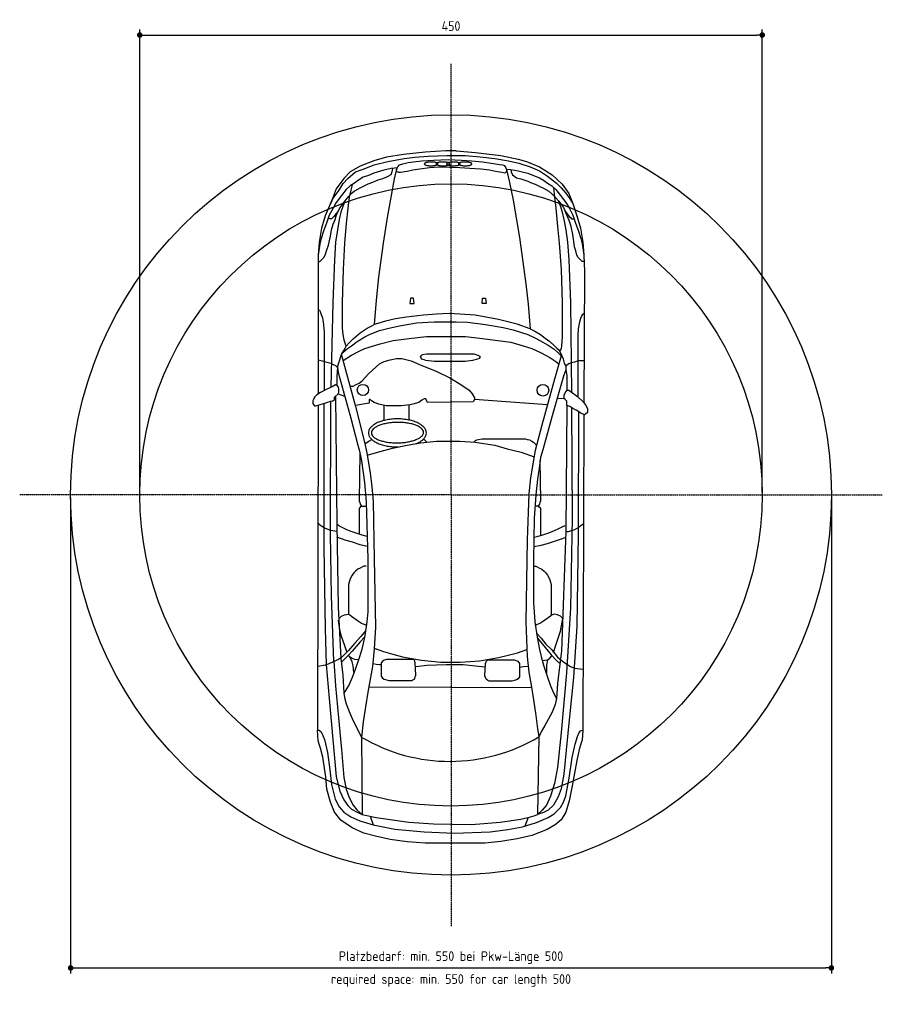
# Model space of a CAD drawing. Header units: millimetres. Extents: x -3118 to 3118, y -3684 to 3438.
import ezdxf

# ---------------------------------------------------------------- set-up
doc = ezdxf.new("R2010")
doc.units = ezdxf.units.MM
doc.linetypes.add('GEN7', pattern=[15, 10, -2.5, 0, -2.5])
for name, color, linetype in [('4', 3, 'Continuous'), ('5', 3, 'Continuous'), ('7', 4, 'GEN7'), ('8', 1, 'Continuous')]:
    doc.layers.add(name, color=color, linetype=linetype)
doc.styles.get("Standard").update_dxf_attribs({"font": 'ISOCP.SHX'})
doc.dimstyles.new('GEN-ISO$0', dxfattribs={"dimscale": 20, "dimtxt": 3.5, "dimasz": 2, "dimexe": 2, "dimexo": 1, "dimgap": 1.5, "dimtad": 1, "dimdec": 1, "dimlfac": 0.1, "dimdsep": 46, "dimtxsty": 'Standard', "dimblk": 'PUNKT', "dimcen": 2, "dimclrd": 256, "dimclre": 256, "dimclrt": 2, "dimadec": 0, "dimazin": 0, "dimtp": 0.1, "dimtm": 0.1, "dimtfac": 0.71, "dimtdec": 1, "dimtmove": 2, "dimatfit": 3, "dimldrblk": 'PUNKT', "dimfxl": 0, "dimtolj": 1, "dimarcsym": 0})

# ---------------------------------------------------------------- blocks, each defined once
blk = doc.blocks.new('PUNKT')
at = {"layer": '4', "color": 0, "linetype": 'ByBlock'}
blk.add_line((-0.5, 0), (-1, 0), dxfattribs=at)
at = {"layer": '4', "color": 0, "linetype": 'ByBlock', "const_width": 0.5}
blk.add_lwpolyline([(-0.25, 0, 1), (0.25, 0, 1)], format="xyb", close=True, dxfattribs=at)
blk = doc.blocks.new('*D7')
at = {"layer": '5', "lineweight": -2}
for p, q in [((-2750, -20), (-2750, -3461.1)), ((2750, -20), (2750, -3461.1)), ((-2710, -3421.1), (2710, -3421.1))]:
    blk.add_line(p, q, dxfattribs=at)
at = {"layer": 'DEFPOINTS', "color": 0}
for p in [(-2750, 0), (2750, 0), (2750, -3421.1)]:
    blk.add_point(p, dxfattribs=at)
at = {"layer": '5', "lineweight": -2, "xscale": 40, "yscale": 40, "zscale": 40, "rotation": 180}
blk.add_blockref('PUNKT', (-2750, -3421.1), dxfattribs=at)
at = {"layer": '5', "lineweight": -2, "xscale": 40, "yscale": 40, "zscale": 40}
blk.add_blockref('PUNKT', (2750, -3421.1), dxfattribs=at)
at = {"layer": '5', "color": 2, "insert": (0, -3346.1), "char_height": 70, "attachment_point": 5}
blk.add_mtext('\\A1;Platzbedarf: min. 550 bei Pkw-Länge 500', dxfattribs=at)
blk = doc.blocks.new('*D8')
at = {"layer": '5', "lineweight": -2}
for p, q in [((-2250, 20), (-2250, 3366.9)), ((2250, 20), (2250, 3366.9)), ((-2210, 3326.9), (2210, 3326.9))]:
    blk.add_line(p, q, dxfattribs=at)
at = {"layer": 'DEFPOINTS', "color": 0}
for p in [(2250, 3326.9), (-2250, 0), (2250, 0)]:
    blk.add_point(p, dxfattribs=at)
at = {"layer": '5', "lineweight": -2, "xscale": 40, "yscale": 40, "zscale": 40, "rotation": 180}
blk.add_blockref('PUNKT', (-2250, 3326.9), dxfattribs=at)
at = {"layer": '5', "lineweight": -2, "xscale": 40, "yscale": 40, "zscale": 40}
blk.add_blockref('PUNKT', (2250, 3326.9), dxfattribs=at)
at = {"layer": '5', "color": 2, "insert": (0, 3391.9), "char_height": 70, "attachment_point": 5}
blk.add_mtext('\\A1;450', dxfattribs=at)

msp = doc.modelspace()

# ---------------------------------------------------------------- linework, layer by layer
for radius in [2750, 2250]:
    msp.add_circle((0, 0), radius)
at = {"layer": '7'}
for q in [(0, 3117.945), (-3117.945, 0), (3117.945, 0), (0, -3117.945)]:
    msp.add_line((0, 0), q, dxfattribs=at)
at = {"layer": '8'}
for p, q in [((-960.774, 647.757), (-965.007, -1701.267)), ((-918.456, 660.452), (-918.456, -380.741)), ((-486.736, 647.757), (-486.736, 541.946)), ((-304.737, 651.988), (-304.737, 541.946)), ((960.773, 584.265), (952.31, -1701.267)), ((-592.546, -1388.066), (584.081, -1392.299)), ((-647.575, -1752.063), (-643.342, -2310.754)), ((634.878, -1747.832), (626.4, -2310.754)), ((749.153, -2086.423), (719.516, -2179.539)), ((795.703, -2124.524), (774.544, -2183.77)), ((719.516, -2179.539), (689.892, -2243.031)), ((774.544, -2183.77), (740.689, -2243.031)), ((689.892, -2243.031), (660.27, -2281.117)), ((740.689, -2243.031), (702.588, -2281.117)), ((-584.083, -2323.45), (-562.924, -2386.942)), ((558.69, -2331.913), (533.286, -2395.406)), ((660.27, -2281.117), (626.4, -2310.754)), ((668.733, -2298.058), (626.4, -2310.754)), ((702.588, -2281.117), (668.733, -2298.058))]:
    msp.add_line(p, q, dxfattribs=at)
for points in [[(38.087, 2488.886), (-38.087, 2488.886), (-186.231, 2480.422), (-342.837, 2463.495), (-465.576, 2442.322), (-558.691, 2416.93), (-656.038, 2378.843), (-727.994, 2336.511), (-774.544, 2289.961), (-829.572, 2213.773), (-859.196, 2137.584), (-909.979, 2019.079), (-935.383, 1930.195), (-952.311, 1828.616), (-960.774, 1735.501), (-960.774, 1604.299), (-960.774, 728.176)], [(-871.891, 2103.729), (-850.732, 2146.048), (-808.399, 2205.309), (-778.777, 2251.859), (-744.922, 2289.961), (-689.893, 2336.511), (-634.878, 2357.671), (-554.46, 2387.307), (-457.112, 2412.698), (-338.606, 2433.858), (-262.418, 2442.322), (-165.071, 2450.785), (-29.623, 2455.017)], [(-21.159, 2425.394), (76.188, 2421.162), (148.143, 2416.93), (228.548, 2408.467), (292.04, 2400.003), (351.301, 2391.539), (372.46, 2387.307), (385.156, 2383.075), (393.62, 2370.38), (402.084, 2353.438), (402.084, 2340.742), (389.387, 2328.047), (368.229, 2332.278), (321.664, 2340.742), (279.345, 2349.206), (215.852, 2357.671), (135.434, 2361.915), (63.491, 2366.148), (-84.651, 2370.38), (-156.607, 2366.148), (-224.317, 2357.671), (-275.114, 2349.206), (-317.433, 2340.742), (-363.997, 2332.278), (-376.692, 2332.278), (-393.62, 2340.742), (-393.62, 2349.206), (-393.62, 2357.671), (-385.156, 2374.612), (-372.461, 2387.307), (-347.07, 2395.77), (-308.969, 2404.235), (-270.882, 2408.467), (-211.622, 2416.93), (-126.97, 2421.162), (-21.159, 2425.394)], [(-29.623, 2455.017), (101.579, 2455.017), (211.621, 2446.553), (317.432, 2433.858), (414.779, 2416.93), (490.967, 2400.003), (571.386, 2374.612), (639.11, 2344.975), (698.356, 2306.887), (761.848, 2256.091), (795.703, 2222.236), (829.572, 2184.149), (854.964, 2150.281), (880.355, 2107.962)], [(38.087, 2488.886), (177.766, 2476.19), (359.765, 2455.017), (486.734, 2429.625), (545.995, 2412.698), (639.11, 2374.612), (732.225, 2315.351), (804.167, 2247.628), (850.731, 2179.918), (880.355, 2107.962), (909.977, 2019.079), (935.383, 1930.195), (952.31, 1828.616), (960.773, 1735.501), (965.006, 1616.996), (960.773, 668.917)], [(-385.156, 2366.148), (-431.707, 2361.915), (-486.736, 2349.206), (-558.691, 2328.047), (-596.779, 2311.12), (-634.878, 2298.423), (-668.733, 2277.265), (-698.357, 2256.091), (-727.994, 2234.931), (-757.617, 2209.541), (-791.472, 2167.221), (-829.572, 2116.426), (-850.732, 2074.107), (-880.355, 2023.31), (-897.282, 1972.527), (-922.688, 1909.035), (-939.616, 1854.008), (-948.079, 1815.921), (-960.774, 1735.501)], [(-423.244, 2361.915), (-427.475, 2336.511), (-435.953, 2315.351), (-457.112, 2302.656), (-465.576, 2298.423), (-495.199, 2285.728), (-529.054, 2277.265), (-545.996, 2268.801), (-567.155, 2260.323), (-601.01, 2247.628), (-634.878, 2230.7), (-660.27, 2218.004), (-698.357, 2196.845), (-723.762, 2175.686), (-744.922, 2154.512), (-770.313, 2124.889), (-783.008, 2107.962), (-804.168, 2078.338), (-816.863, 2052.934), (-829.572, 2036.006), (-846.5, 2014.847), (-854.964, 2006.382), (-863.427, 1997.919), (-876.124, 1997.919), (-884.587, 2002.151)], [(-393.62, 2357.671), (-410.547, 2285.728), (-431.707, 2167.221), (-461.344, 2006.382), (-490.967, 1820.153), (-524.823, 1574.662), (-541.764, 1409.605), (-554.46, 1231.839)], [(402.084, 2357.671), (431.706, 2353.438), (486.734, 2344.975), (554.459, 2328.047), (596.778, 2311.12), (639.11, 2294.192), (668.733, 2277.265), (698.356, 2256.091), (727.98, 2234.931), (757.617, 2209.541), (791.472, 2167.221), (829.572, 2116.426), (850.731, 2082.571), (880.355, 2023.31), (897.282, 1972.527), (922.687, 1909.035), (939.614, 1854.008), (948.078, 1815.921), (960.773, 1735.501)], [(402.084, 2353.438), (423.242, 2260.323), (448.648, 2133.353), (495.198, 1862.471)], [(431.706, 2353.438), (435.939, 2336.511), (444.416, 2315.351), (461.343, 2302.656), (474.039, 2294.192), (503.662, 2285.728), (533.286, 2277.265), (554.459, 2268.801), (575.618, 2260.323), (609.473, 2247.628), (643.342, 2230.7), (668.733, 2218.004), (706.82, 2196.845), (732.225, 2175.686), (753.384, 2154.512), (778.775, 2124.889), (791.472, 2107.962), (812.63, 2078.338), (825.34, 2052.934), (838.036, 2036.006), (854.964, 2014.847), (863.427, 2006.382), (871.891, 1997.919), (888.819, 1997.919)], [(-715.285, 2243.396), (-723.762, 2205.309), (-736.458, 2154.512), (-744.922, 2074.107), (-757.617, 1964.05), (-770.313, 1824.385), (-778.777, 1629.691), (-787.24, 1392.678), (-787.24, 1206.448), (-783.008, 1159.883), (-774.544, 1121.796), (-766.08, 1092.159), (-757.617, 1075.231)], [(740.689, 2222.236), (749.153, 2154.512), (757.617, 2074.107), (770.312, 1942.89), (783.008, 1820.153), (795.703, 1629.691), (804.167, 1392.678), (804.167, 1142.956), (799.935, 1079.464), (795.703, 1058.304), (787.239, 1037.145)], [(-766.08, 2129.122), (-783.008, 2086.802), (-795.704, 2044.47), (-808.399, 1993.687), (-821.109, 1917.499), (-833.805, 1828.616), (-842.269, 1701.646), (-854.964, 1392.678), (-867.66, 778.959)], [(774.544, 2129.122), (791.472, 2086.802), (804.167, 2044.47), (816.863, 1993.687), (829.572, 1917.499), (842.267, 1828.616), (850.731, 1701.646), (863.427, 1392.678), (871.891, 740.871)], [(-960.774, 1688.95), (-948.079, 1688.95), (-939.616, 1697.414), (-918.456, 1718.574), (-909.979, 1735.501), (-897.282, 1773.589), (-884.587, 1807.457), (-871.891, 1870.935), (-863.427, 1917.499), (-850.732, 1959.818), (-838.036, 1993.687), (-829.572, 2019.079), (-816.863, 2052.934)], [(960.773, 1688.95), (948.078, 1688.95), (939.614, 1697.414), (918.441, 1718.574), (909.977, 1735.501), (901.514, 1765.124), (893.05, 1794.761), (884.586, 1849.776), (880.355, 1883.644), (867.659, 1942.89), (854.964, 1985.224), (825.34, 2052.934)], [(495.198, 1862.471), (541.763, 1528.111), (558.69, 1379.968), (571.386, 1202.215)], [(-291.847, 1423.05), (-297.536, 1384.616), (-267.427, 1384.616), (-271.035, 1423.05), (-291.847, 1423.05)], [(249.527, 1423.05), (255.216, 1384.616), (225.107, 1384.616), (228.715, 1423.05), (249.527, 1423.05)], [(-914.21, 753.568), (-914.21, 1181.043), (-918.456, 1227.608), (-922.688, 1252.998), (-926.919, 1278.389), (-935.383, 1303.795), (-943.847, 1324.953), (-948.079, 1333.417), (-956.543, 1337.65), (-960.774, 1341.882)], [(571.386, 1202.215), (478.271, 1236.07), (342.837, 1269.925), (173.534, 1299.562), (63.491, 1308.027), (-12.696, 1312.258), (-105.811, 1308.027), (-198.926, 1299.562), (-321.664, 1286.853), (-402.084, 1274.158), (-474.039, 1257.23), (-529.054, 1240.303), (-554.46, 1231.839)], [(918.441, 707.003), (918.441, 1155.651), (922.687, 1202.215), (926.919, 1227.608), (931.151, 1252.998), (939.614, 1278.389), (948.078, 1299.562), (952.31, 1308.027), (960.773, 1312.258), (965.006, 1316.49)], [(-791.472, 1015.985), (-778.777, 1032.914), (-749.153, 1058.304), (-719.516, 1079.464), (-677.197, 1109.101), (-622.169, 1142.956), (-584.083, 1164.114), (-516.359, 1189.506), (-448.648, 1206.448), (-372.461, 1223.375), (-249.723, 1244.534), (-122.739, 1252.998), (38.087, 1252.998), (118.506, 1248.766), (249.722, 1231.839), (376.692, 1210.679), (448.648, 1193.738), (554.459, 1159.883), (601.009, 1138.723), (643.342, 1117.564), (702.588, 1083.695), (744.92, 1054.072), (774.544, 1028.681), (791.472, 1011.754), (808.399, 994.812)], [(-757.617, 1075.231), (-736.458, 1100.624), (-706.821, 1130.259), (-656.038, 1172.578), (-605.242, 1206.448), (-571.387, 1223.375), (-554.46, 1231.839)], [(-778.777, 973.653), (-719.516, 1011.754), (-660.27, 1041.376), (-622.169, 1058.304), (-512.127, 1092.159), (-419.011, 1117.564), (-283.578, 1134.492), (-177.767, 1147.188), (-59.26, 1147.188), (105.81, 1147.188), (207.389, 1134.492), (338.592, 1117.564), (431.706, 1104.868), (520.589, 1079.464), (584.081, 1058.304), (651.806, 1028.681), (715.283, 994.812), (757.617, 965.189), (778.775, 948.262)], [(571.386, 1202.215), (605.241, 1185.274), (647.573, 1159.883), (681.428, 1134.492), (715.283, 1109.101), (749.153, 1079.464), (766.08, 1062.536), (778.775, 1049.84), (787.239, 1037.145)], [(-960.774, 977.884), (-931.152, 969.42), (-897.282, 960.957), (-867.66, 952.493), (-850.732, 944.029), (-833.805, 935.565), (-821.109, 922.87), (-812.632, 948.262), (-804.168, 977.884), (-795.704, 1003.275), (-787.24, 1024.449), (-774.544, 1045.609), (-766.08, 1062.536), (-757.617, 1075.231)], [(-791.472, 1011.754), (-689.893, 639.293), (-626.401, 381.107), (-609.474, 304.919), (-601.01, 258.369), (-584.083, 161.022), (-571.387, 59.442), (-562.924, -46.368), (-554.46, -461.161), (-545.996, -956.36), (-554.46, -1112.953), (-567.155, -1239.937), (-601.01, -1426.167), (-617.938, -1531.978), (-634.878, -1642.021), (-647.575, -1752.063)], [(-177.767, 1020.217), (165.07, 1020.217), (194.693, 1011.754), (203.157, 1007.521), (207.389, 1003.275), (207.389, 994.812), (203.157, 986.349), (190.461, 982.117), (156.607, 973.653), (101.579, 965.189), (-122.739, 965.189), (-181.998, 973.653), (-194.695, 977.884), (-211.622, 982.117), (-215.853, 990.58), (-220.086, 1003.275), (-211.622, 1011.754), (-207.39, 1015.985), (-177.767, 1020.217)], [(795.703, 1007.521), (749.153, 838.218), (656.037, 503.845), (609.473, 321.846), (596.778, 254.136), (588.314, 207.572), (575.618, 122.921), (562.923, 8.647), (550.226, -325.713), (541.763, -918.259), (550.226, -1167.981), (562.923, -1282.256), (579.85, -1375.371), (596.778, -1481.182), (613.705, -1595.457), (626.4, -1692.802), (634.878, -1747.832)], [(960.773, 969.42), (918.441, 969.42), (893.05, 960.957), (867.659, 956.725), (850.731, 948.262), (833.804, 935.565), (829.572, 931.334), (821.094, 952.493), (812.63, 982.117), (804.167, 1003.275), (795.703, 1020.217), (787.239, 1037.145)], [(-732.225, 787.423), (-706.821, 787.423), (-689.893, 795.886), (-664.502, 808.581), (-643.342, 825.523), (-596.779, 876.306), (-541.764, 927.102), (-516.359, 948.262), (-482.503, 965.189), (-440.184, 977.884), (-393.62, 986.349), (-355.534, 986.349), (-287.809, 969.42), (-228.55, 944.029), (-101.579, 893.233), (-8.464, 846.682), (71.955, 800.118), (131.201, 757.799), (152.375, 732.408), (169.302, 702.772), (169.302, 690.076), (160.838, 673.148), (-169.303, 668.917), (-177.767, 685.843), (-181.998, 694.307), (-194.695, 694.307), (-211.622, 685.843), (-232.781, 668.917), (-275.114, 656.221), (-296.273, 651.988), (-359.765, 643.524), (-469.808, 643.524), (-520.591, 656.221), (-554.46, 668.917), (-575.619, 681.612), (-584.083, 690.076), (-592.546, 690.076), (-592.546, 668.917), (-592.546, 664.684), (-689.893, 647.757)], [(829.572, 931.334), (829.572, 905.928), (812.63, 859.378), (732.225, 571.569), (664.501, 326.079), (647.573, 271.064), (639.11, 211.804), (626.4, 114.457), (613.705, 0.183), (601.009, -169.12), (596.778, -469.625), (596.778, -778.593), (605.241, -918.259), (622.169, -1028.302), (639.11, -1117.185), (651.806, -1167.981), (668.733, -1231.473), (694.125, -1311.879), (719.516, -1379.603), (740.689, -1430.4), (761.848, -1472.718)], [(-821.109, 922.87), (-825.341, 859.378), (-825.341, 791.654), (-816.863, 778.959), (-812.632, 770.495), (-812.632, 745.104), (-816.863, 732.408), (-770.313, 715.481)], [(-821.109, 922.87), (-816.863, 884.77), (-804.168, 842.451), (-723.762, 554.642), (-672.966, 359.948), (-664.502, 326.079), (-651.806, 271.064), (-647.575, 245.674), (-626.401, 89.066), (-613.706, -50.6), (-601.01, -465.393), (-601.01, -846.318), (-609.474, -918.259), (-622.169, -1015.606), (-634.878, -1074.867), (-647.575, -1125.649), (-668.733, -1193.372), (-694.125, -1269.561), (-715.285, -1320.356), (-736.458, -1371.139), (-774.544, -1434.631)], [(829.572, 905.928), (838.036, 863.611), (838.036, 757.799), (829.572, 749.336), (821.094, 732.408), (816.863, 719.713), (816.863, 698.539), (766.08, 694.307)], [(-825.341, 791.654), (-833.805, 795.886), (-859.196, 783.191), (-901.515, 762.031), (-943.847, 740.871), (-969.238, 723.944), (-986.166, 707.003), (-994.629, 690.076), (-998.862, 681.612), (-998.862, 660.452), (-990.398, 647.757), (-986.166, 643.524), (-977.702, 643.524), (-952.311, 651.988), (-922.688, 660.452), (-897.282, 668.917), (-871.891, 677.379), (-854.964, 681.612), (-842.269, 690.076), (-842.269, 707.003), (-816.863, 732.408)], [(-833.805, 715.481), (-825.341, -211.439), (-816.863, -812.448)], [(838.036, 757.799), (850.731, 757.799), (867.659, 745.104), (914.21, 711.234), (956.542, 673.148), (973.469, 651.988), (981.933, 635.062), (986.165, 622.366), (986.165, 596.96), (973.469, 584.265), (965.006, 580.032), (939.614, 592.729), (905.746, 613.887), (880.355, 626.597), (859.195, 639.293), (838.036, 647.757), (838.036, 677.379), (825.34, 690.076), (816.863, 698.539)], [(-846.5, -1201.836), (-863.427, -732.029), (-871.891, -283.394), (-867.66, 677.379)], [(698.356, 651.988), (397.851, 673.148), (169.302, 690.076)], [(838.036, 647.757), (829.572, -262.236), (799.935, -1129.895), (787.239, -1223.009), (770.312, -1362.675), (761.848, -1472.718)], [(871.891, 630.829), (876.122, -164.887), (863.427, -816.681), (833.804, -1286.488), (795.703, -1718.208), (770.312, -1972.148), (749.153, -2086.423)], [(922.687, 601.192), (918.441, -283.394), (909.977, -947.896), (884.586, -1320.356), (842.267, -1747.832), (816.863, -2018.713), (795.703, -2124.524)], [(-571.387, 398.035), (-575.619, 398.035), (-592.546, 389.571), (-622.169, 368.411)], [(-605.242, 287.991), (-512.127, 313.384), (-423.244, 338.788), (-317.433, 359.948), (-220.086, 376.875), (-105.811, 389.571), (63.491, 389.571), (173.534, 381.107), (317.432, 359.948), (406.315, 334.556), (507.894, 309.151), (601.009, 275.296)], [(-173.535, 381.107), (-186.231, 393.803), (-194.695, 398.035), (-203.158, 402.266)], [(165.07, 381.107), (177.766, 393.803), (186.23, 398.035), (198.925, 402.266), (224.316, 406.498), (537.531, 406.498), (550.226, 402.266), (567.154, 398.035), (584.081, 389.571), (596.778, 381.107), (605.241, 372.643), (613.705, 364.18), (617.936, 355.716)], [(-660.27, 304.919), (-664.502, -42.136), (-660.27, -54.832), (-656.038, -67.542), (-647.575, -80.237), (-613.706, -80.237)], [(643.342, 249.905), (647.573, -42.136), (643.342, -54.832), (639.11, -67.542), (630.633, -80.237), (609.473, -80.237)], [(-647.575, -80.237), (-656.038, -88.7), (-664.502, -97.164), (-664.502, -283.394)], [(630.633, -80.237), (639.11, -88.7), (647.573, -97.164), (647.573, -291.858)], [(-960.774, -202.975), (-948.079, -215.671), (-935.383, -224.135), (-914.21, -236.83), (-897.282, -245.294), (-871.891, -253.757), (-854.964, -258.003), (-825.341, -262.236)], [(-605.242, -300.322), (-643.342, -291.858), (-677.197, -279.162), (-727.994, -262.236), (-757.617, -249.526), (-791.472, -232.597), (-812.632, -219.902), (-825.341, -211.439)], [(956.542, -211.439), (939.614, -224.135), (926.919, -232.597), (905.746, -245.294), (888.819, -253.757), (876.122, -258.003), (846.5, -266.467), (829.572, -266.467)], [(601.009, -304.554), (622.169, -300.322), (664.501, -287.627), (706.82, -274.931), (749.153, -258.003), (774.544, -245.294), (799.935, -232.597), (825.34, -219.902)], [(-605.242, -372.278), (-656.038, -359.581), (-711.052, -342.641), (-757.617, -329.946), (-791.472, -317.249), (-825.341, -304.554)], [(601.009, -372.278), (651.806, -363.814), (698.356, -351.104), (749.153, -334.177), (799.935, -317.249), (825.34, -308.786)], [(-918.456, -380.741), (-909.979, -969.056), (-901.515, -1227.241)], [(-613.706, -516.176), (-630.647, -516.176), (-639.111, -520.407), (-656.038, -528.871), (-672.966, -537.335), (-689.893, -550.044), (-702.588, -562.74), (-715.285, -579.668), (-723.762, -596.595), (-732.225, -613.523), (-740.689, -647.391), (-740.689, -863.245)], [(596.778, -516.176), (613.705, -516.176), (622.169, -520.407), (639.11, -528.871), (656.037, -537.335), (672.965, -550.044), (685.661, -562.74), (698.356, -579.668), (706.82, -596.595), (715.283, -613.523), (723.747, -647.391), (723.747, -871.708)], [(-816.863, -812.448), (-795.704, -1180.676), (-783.008, -1303.416), (-774.544, -1434.631)], [(-753.385, -1134.126), (-770.313, -1083.33), (-791.472, -1024.07), (-804.168, -973.287), (-812.632, -905.563)], [(-808.399, -892.868), (-791.472, -875.94), (-770.313, -867.476), (-740.689, -863.245), (-732.225, -867.476), (-719.516, -875.94), (-668.733, -914.028), (-647.575, -926.723), (-617.938, -939.432), (-613.706, -939.432)], [(808.399, -892.868), (791.472, -875.94), (770.312, -867.476), (744.92, -863.245), (732.225, -867.476), (719.516, -875.94), (668.733, -914.028), (647.573, -926.723), (617.936, -939.432), (605.241, -939.432)], [(740.689, -1138.359), (757.617, -1087.562), (774.544, -1036.779), (791.472, -985.982), (808.399, -892.868)], [(-617.938, -981.751), (-651.806, -1024.07), (-698.357, -1074.867), (-740.689, -1125.649), (-791.472, -1176.445), (-812.632, -1189.141), (-850.732, -1206.069), (-888.819, -1223.009), (-909.979, -1231.473), (-960.774, -1239.937)], [(-626.401, -1028.302), (-656.038, -1062.17), (-685.661, -1096.025), (-715.285, -1129.895), (-740.689, -1159.517), (-761.849, -1180.676), (-791.472, -1210.3)], [(617.936, -998.678), (651.806, -1036.779), (685.661, -1079.098), (727.98, -1121.417), (770.312, -1172.214), (816.863, -1210.3), (863.427, -1239.937), (893.05, -1252.633), (952.31, -1261.096)], [(626.4, -1036.779), (681.428, -1104.489), (723.747, -1155.286), (761.848, -1197.605), (787.239, -1218.764)], [(-846.5, -1201.836), (-833.805, -1379.603), (-812.632, -1612.397), (-791.472, -1840.946), (-774.544, -2044.104), (-757.617, -2128.756), (-736.458, -2188.002), (-706.821, -2243.031), (-681.43, -2276.886), (-660.27, -2298.058), (-643.342, -2310.754)], [(-668.733, -1193.372), (-694.125, -1189.141), (-719.516, -1180.676), (-736.458, -1167.981), (-740.689, -1159.517)], [(-702.588, -1282.256), (-706.821, -1235.706), (-715.285, -1206.069), (-727.994, -1176.445)], [(-503.663, -1214.531), (-503.663, -1311.879), (-495.199, -1324.589), (-482.503, -1333.053), (-465.576, -1337.284), (-448.648, -1341.516), (-283.578, -1341.516), (-275.114, -1337.284), (-262.418, -1328.82), (-258.187, -1316.111), (-253.954, -1303.416), (-258.187, -1214.531), (-262.418, -1201.836), (-266.65, -1193.372), (-275.114, -1189.141), (-465.576, -1189.141), (-490.967, -1197.605), (-503.663, -1214.531)], [(495.198, -1218.764), (495.198, -1316.111), (486.734, -1328.82), (474.039, -1337.284), (457.112, -1341.516), (440.184, -1345.748), (275.113, -1345.748), (266.649, -1341.516), (253.954, -1333.053), (249.722, -1320.356), (245.49, -1307.647), (249.722, -1218.764), (253.954, -1206.069), (258.185, -1197.605), (266.649, -1193.372), (457.112, -1193.372), (482.503, -1201.836), (495.198, -1218.764)], [(660.27, -1197.605), (698.356, -1193.372), (689.892, -1231.473), (689.892, -1286.488)], [(698.356, -1193.372), (715.283, -1180.676), (727.98, -1163.75)], [(-901.515, -1227.241), (-880.355, -1472.718), (-850.732, -1794.382), (-829.572, -2039.873), (-804.168, -2141.451), (-774.544, -2204.943), (-744.922, -2247.262), (-719.516, -2272.653), (-672.966, -2298.058), (-643.342, -2310.754)], [(-562.924, -1218.764), (-541.764, -1223.009), (-516.359, -1227.241), (-503.663, -1227.241)], [(-253.954, -1239.937), (-173.535, -1231.473), (-33.856, -1227.241), (88.883, -1227.241), (177.766, -1235.706), (245.49, -1244.169)], [(558.69, -1239.937), (524.822, -1244.169), (495.198, -1248.401)], [(-774.544, -1434.631), (-770.313, -1464.253), (-757.617, -1510.805), (-736.458, -1565.833), (-706.821, -1633.557), (-685.661, -1675.876), (-672.966, -1701.267), (-647.575, -1752.063)], [(761.848, -1472.718), (753.384, -1515.05), (732.225, -1570.065), (702.588, -1625.092), (677.197, -1667.412), (651.806, -1713.977), (639.11, -1739.367), (634.878, -1747.832)], [(-965.007, -1701.267), (-952.311, -1701.267), (-939.616, -1713.977), (-926.919, -1739.367), (-914.21, -1768.991), (-893.051, -1862.106), (-876.124, -1989.076), (-863.427, -2094.901), (-838.036, -2200.712), (-808.399, -2255.726), (-774.544, -2293.826), (-723.762, -2327.681), (-660.27, -2357.305), (-562.924, -2386.942), (-406.316, -2416.565), (-194.695, -2437.725), (25.391, -2446.187), (283.577, -2437.725), (410.547, -2420.797), (516.358, -2399.637), (617.936, -2370), (702.588, -2331.913), (744.92, -2306.523), (791.472, -2259.958), (812.63, -2221.871), (829.572, -2175.306), (854.964, -2048.337), (876.122, -1900.193), (897.282, -1802.846), (914.21, -1747.832), (926.919, -1718.208), (935.383, -1705.499), (952.31, -1701.267)], [(952.31, -1701.267), (948.078, -1773.222), (943.846, -1785.918), (926.919, -1840.946), (909.977, -1921.366), (876.122, -2103.365), (854.964, -2213.407), (829.572, -2293.826), (795.703, -2348.841), (753.384, -2386.942), (694.125, -2420.797), (584.081, -2463.116), (478.271, -2488.52), (359.765, -2505.448), (245.49, -2518.144), (148.143, -2518.144), (-186.231, -2518.144), (-317.433, -2509.68), (-440.184, -2492.752), (-545.996, -2467.347), (-630.647, -2446.187), (-715.285, -2408.101), (-795.704, -2353.073), (-842.269, -2293.826), (-871.891, -2221.871), (-897.282, -2128.756), (-905.746, -2039.873), (-926.919, -1895.961), (-943.847, -1832.483), (-952.311, -1802.846), (-960.774, -1777.454), (-965.007, -1701.267)], [(-643.342, -2310.754), (-541.764, -2331.913), (-304.737, -2365.768), (-126.97, -2378.464), (148.143, -2382.696), (355.532, -2365.768), (503.662, -2344.609), (575.618, -2327.681), (609.473, -2319.218), (626.4, -2310.754)]]:
    msp.add_lwpolyline(points, dxfattribs=at)
for points in [[(-95.142, 2394.939, 0.15715148), (-96.091, 2397.576, 0.0898848), (-98.885, 2400.107, 0.04910718), (-103.416, 2402.433, 0.03066448), (-109.51, 2404.465, 0.02177548), (-116.934, 2406.124, 0.01717029), (-125.401, 2407.348, 0.01477699), (-134.586, 2408.088, 0.01374023), (-144.136, 2408.317, 0.01374023), (-153.686, 2408.026, 0.01477699), (-162.866, 2407.226, 0.01717029), (-171.325, 2405.947, 0.02177548), (-178.737, 2404.239, 0.03066448), (-184.818, 2402.167, 0.04910718), (-189.334, 2399.812, 0.0898848), (-192.112, 2397.263, 0.15715148), (-193.043, 2394.619, 0.15715148), (-192.094, 2391.981, 0.0898848), (-189.3, 2389.45, 0.04910718), (-184.769, 2387.125, 0.03066448), (-178.675, 2385.093, 0.02177548), (-171.251, 2383.434, 0.01717029), (-162.784, 2382.21, 0.01477699), (-153.599, 2381.469, 0.01374023), (-144.049, 2381.241, 0.01374023), (-134.499, 2381.531, 0.01477699), (-125.318, 2382.333, 0.01717029), (-116.86, 2383.61, 0.02177548), (-109.448, 2385.319, 0.03066448), (-103.367, 2387.39, 0.04910718), (-98.85, 2389.745, 0.0898848), (-96.073, 2392.294, 0.15715148)], [(-9.574, 2394.3, 0.15570612), (-10.498, 2396.979, 0.08991562), (-13.266, 2399.568, 0.04943001), (-17.774, 2401.965, 0.0309529), (-23.849, 2404.082, 0.02200981), (-31.255, 2405.834, 0.01736704), (-39.71, 2407.155, 0.01495166), (-48.888, 2407.995, 0.01390479), (-58.437, 2408.32, 0.01390479), (-67.988, 2408.119, 0.01495166), (-77.176, 2407.399, 0.01736704), (-85.647, 2406.189, 0.02200981), (-93.076, 2404.533, 0.0309529), (-99.177, 2402.496, 0.04943001), (-103.716, 2400.157, 0.08991562), (-106.518, 2397.605, 0.15570612), (-107.476, 2394.939, 0.15570612), (-106.553, 2392.259, 0.08991562), (-103.784, 2389.671, 0.04943001), (-99.277, 2387.273, 0.0309529), (-93.202, 2385.157, 0.02200981), (-85.796, 2383.405, 0.01736704), (-77.341, 2382.084, 0.01495166), (-68.162, 2381.244, 0.01390479), (-58.614, 2380.919, 0.01390479), (-49.063, 2381.12, 0.01495166), (-39.875, 2381.84, 0.01736704), (-31.404, 2383.05, 0.02200981), (-23.974, 2384.706, 0.0309529), (-17.874, 2386.743, 0.04943001), (-13.335, 2389.082, 0.08991562), (-10.532, 2391.633, 0.15570612)], [(-31.941, 2394.3, 0.15570612), (-30.983, 2391.633, 0.08991562), (-28.18, 2389.082, 0.04943001), (-23.641, 2386.743, 0.0309529), (-17.541, 2384.706, 0.02200981), (-10.112, 2383.05, 0.01736704), (-1.64, 2381.84, 0.01495166), (7.547, 2381.12, 0.01390479), (17.099, 2380.919, 0.01390479), (26.647, 2381.244, 0.01495166), (35.826, 2382.084, 0.01736704), (44.281, 2383.405, 0.02200981), (51.687, 2385.157, 0.0309529), (57.762, 2387.273, 0.04943001), (62.269, 2389.671, 0.08991562), (65.038, 2392.259, 0.15570612), (65.961, 2394.939, 0.15570612), (65.003, 2397.605, 0.08991562), (62.201, 2400.157, 0.04943001), (57.662, 2402.496, 0.0309529), (51.561, 2404.533, 0.02200981), (44.132, 2406.189, 0.01736704), (35.66, 2407.399, 0.01495166), (26.473, 2408.119, 0.01390479), (16.921, 2408.32, 0.01390479), (7.373, 2407.995, 0.01495166), (-1.805, 2407.155, 0.01736704), (-10.26, 2405.834, 0.02200981), (-17.666, 2404.082, 0.0309529), (-23.741, 2401.965, 0.04943001), (-28.249, 2399.568, 0.08991562), (-31.017, 2396.979, 0.15570612)], [(53.627, 2394.939, 0.15715148), (54.558, 2392.294, 0.0898848), (57.335, 2389.745, 0.04910718), (61.852, 2387.39, 0.03066448), (67.933, 2385.319, 0.02177548), (75.345, 2383.61, 0.01717029), (83.803, 2382.333, 0.01477699), (92.984, 2381.531, 0.01374023), (102.533, 2381.241, 0.01374023), (112.084, 2381.469, 0.01477699), (121.269, 2382.21, 0.01717029), (129.736, 2383.434, 0.02177548), (137.16, 2385.093, 0.03066448), (143.254, 2387.125, 0.04910718), (147.785, 2389.45, 0.0898848), (150.579, 2391.981, 0.15715148), (151.528, 2394.619, 0.15715148), (150.596, 2397.263, 0.0898848), (147.819, 2399.812, 0.04910718), (143.303, 2402.167, 0.03066448), (137.222, 2404.239, 0.02177548), (129.81, 2405.947, 0.01717029), (121.351, 2407.226, 0.01477699), (112.17, 2408.026, 0.01374023), (102.621, 2408.317, 0.01374023), (93.071, 2408.088, 0.01477699), (83.885, 2407.348, 0.01717029), (75.418, 2406.124, 0.02177548), (67.995, 2404.465, 0.03066448), (61.901, 2402.433, 0.04910718), (57.37, 2400.107, 0.0898848), (54.576, 2397.576, 0.15715148)], [(-575.619, 448.828, 0.11747901), (-571.837, 434.4, 0.0859457), (-560.962, 420.609, 0.05695423), (-543.413, 407.982, 0.03937054), (-519.865, 397.007, 0.02946932), (-491.219, 388.105, 0.02390293), (-458.579, 381.618, 0.02088109), (-423.2, 377.794, 0.01954335), (-386.439, 376.781, 0.01954335), (-349.712, 378.62, 0.02088109), (-314.427, 383.237, 0.02390293), (-281.941, 390.456, 0.02946932), (-253.503, 399.999, 0.03937054), (-230.207, 411.501, 0.05695423), (-212.945, 424.518, 0.0859457), (-202.384, 438.551, 0.11747901), (-198.927, 453.061, 0.11747901), (-202.709, 467.488, 0.0859457), (-213.583, 481.28, 0.05695423), (-231.133, 493.906, 0.03937054), (-254.682, 504.881, 0.02946932), (-283.327, 513.783, 0.02390293), (-315.966, 520.271, 0.02088109), (-351.346, 524.094, 0.01954335), (-388.107, 525.106, 0.01954335), (-424.834, 523.268, 0.02088109), (-460.12, 518.651, 0.02390293), (-492.605, 511.432, 0.02946932), (-521.042, 501.888, 0.03937054), (-544.339, 490.387, 0.05695423), (-561.601, 477.37, 0.0859457), (-572.162, 463.337, 0.11747901)]]:
    msp.add_lwpolyline(points, format="xyb", close=True, dxfattribs=at)
msp.add_lwpolyline([(-251.704, 371.377, 0.03889932), (-223.527, 385.458, 0.05098122), (-201.457, 401.903, 0.06880152), (-186.318, 420.098, 0.08917038), (-178.676, 439.364, 0.09906371), (-178.815, 458.985, 0.08852558), (-186.729, 478.225, 0.0680814), (-202.125, 496.369, 0.05045675), (-224.427, 512.741, 0.03856411), (-252.803, 526.727, 0.03114766), (-286.196, 537.808, 0.02672644), (-323.359, 545.57, 0.02434825), (-362.906, 549.723, 0.02351591), (-403.361, 550.112, 0.0240611), (-443.217, 546.724, 0.02609367), (-480.987, 539.683, 0.03003509), (-515.259, 529.254, 0.03673203), (-544.759, 515.824, 0.04756888), (-568.383, 499.896, 0.06401779), (-585.251, 482.062, 0.08457884), (-594.735, 462.988, 0.09850009), (-596.48, 443.387, 0.09261677), (-590.421, 423.989, 0.07304647), (-576.784, 405.516, 0.05416605), (-556.078, 388.66, 0.04095343), (-529.075, 374.047, 0.0326115), (-496.782, 362.225, 0.02757672), (-460.405, 353.632, 0.02476684), (-421.3, 348.592, 0.02358873), (-380.925, 347.29, 0.02358873)], format="xyb", dxfattribs=at)
for centre, radius in [((-636.99, 759.915), 40.264), ((664.499, 757.799), 42.325)]:
    msp.add_circle(centre, radius, dxfattribs=at)
for centre, radius, start, end in [((10.428, 413.213), 1623.914, 249.6512361, 289.3525139), ((-8.465, -678.282), 1248.927, 239.1734861, 301.0119917)]:
    msp.add_arc(centre, radius, start, end, dxfattribs=at)

# ---------------------------------------------------------------- texts
at = {"layer": '5', "color": 2, "insert": (0, -3512.13), "char_height": 70, "attachment_point": 5}
msp.add_mtext('required space: min. 550 for car length 500', dxfattribs=at)

# ---------------------------------------------------------------- dimensions: what is measured, and where the dimension line sits
at = {"layer": '5'}
dim = msp.add_linear_dim(base=(2250, 3326.863), p1=(-2250, 0), p2=(2250, 0), dimstyle='GEN-ISO$0', override={"dimdec": 2, "dimtdec": 0}, dxfattribs=at)
dim.commit()
dim.dimension.update_dxf_attribs({"geometry": '*D8', "text_midpoint": (0, 3391.863)})
dim = msp.add_linear_dim(base=(2750, -3421.127), p1=(-2750, 0), p2=(2750, 0), text='Platzbedarf: min. <> bei Pkw-Länge 500', dimstyle='GEN-ISO$0', override={"dimdec": 2, "dimtdec": 0}, dxfattribs=at)
dim.commit()
dim.dimension.update_dxf_attribs({"geometry": '*D7', "text_midpoint": (0, -3346.109)})

doc.saveas('drawing.dxf')
